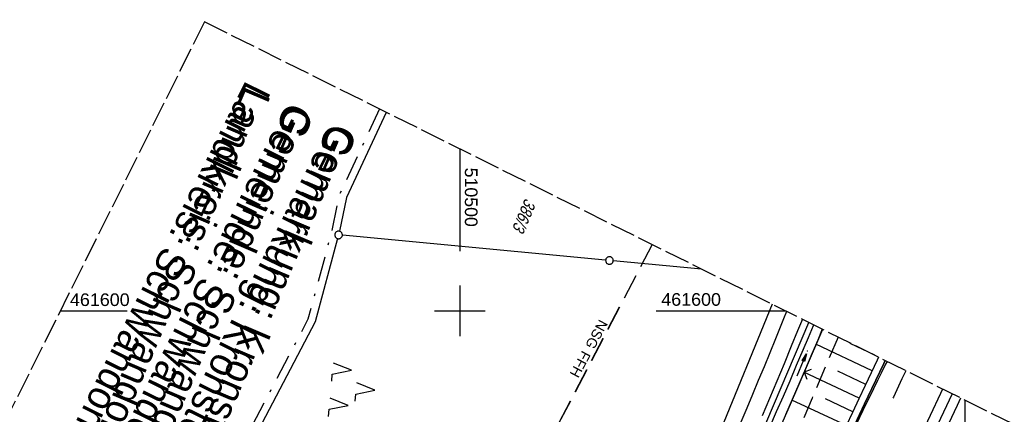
# Model space of a CAD drawing. Extents: x 510037 to 510706, y 460701 to 461658.
# Tile 33 of 34: x 510413 to 510608, y 461579 to 461658. Entities that reach past the tile are written whole.
import ezdxf

# ---------------------------------------------------------------- set-up
doc = ezdxf.new("R2010")
doc.units = 0
doc.header["$LTSCALE"] = 10
doc.header["$MEASUREMENT"] = 0
for name, pattern in [('ACAD_ISO16W100', [73, 15, -6.5, 15, -6.5, 15, -7, 1, -7]), ('ACHSE', [5.5, 4, -0.5, 0.5, -0.5]), ('AUSGEZOGEN', [0]), ('LT00', [0]), ('LT02', [0.4, 0.2, -0.2]), ('LT05', [0.7, 0.5, -0.2]), ('LT08', [0.42, 0.2, -0.1, 0.02, -0.1]), ('LT14', [0.6, 0.5, -0.1])]:
    doc.linetypes.add(name, pattern=pattern)
doc.layers.get('0').update_dxf_attribs({"linetype": 'LT00'})
for name, color, linetype in [('--EK_FBR', 1, 'LT00'), ('--EL_DFK_AB_L', 21, 'LT00'), ('-AX-093', 35, 'ACHSE'), ('BAB-KABEL', 220, 'ACAD_ISO16W100'), ('DFK_AB_L', 21, 'LT00'), ('DFK_FLUR_NR', 250, 'LT00'), ('DFK_GZPKT', 250, 'LT00'), ('DFK_KATASTER', 250, 'LT00'), ('DFK_NUTZUNG', 250, 'LT00'), ('FFH', 61, 'LT05'), ('FFH_TEXT', 61, 'LT00'), ('GEMEINDEGRENZE', 3, 'LT08'), ('GRENZNAME_A', 250, 'Continuous'), ('GRENZNAME_B', 250, 'Continuous'), ('NSG', 61, 'LT05'), ('NSG_TEXT', 61, 'LT00'), ('PFEIL', 140, 'AUSGEZOGEN'), ('V108_AFBR_BAB', 250, 'LT00'), ('V108_BOESCH', 250, 'LT00'), ('V108_BOSCHUNG', 250, 'LT00'), ('V108_GRABEN', 250, 'LT00'), ('V108_LD_MARK', 250, 'LT00'), ('V108_LG_MARK', 250, 'LT02'), ('V108_PK_GR', 1, 'LT00'), ('V108_RASTER', 250, 'LT00'), ('V108_ZAUN', 40, 'LT00')]:
    doc.layers.add(name, color=color, linetype=linetype)
doc.layers.add('-BLATT_108-RAND', color=7, linetype='LT14', plot=False)
doc.styles.add('Beschrift', font='ARIAL.TTF')
doc.styles.get("Standard").update_dxf_attribs({"font": 'ARIAL.TTF'})
doc.styles.add('UNIR-H', font='unir_h.shx', dxfattribs={"width": 0.8})

# ---------------------------------------------------------------- blocks, each defined once
blk = doc.blocks.new('SYMB7010')
at = {"color": 0, "linetype": 'ByBlock'}
for points in [[(-0.031408, 0.499213), (-0.093728, 0.49134), (-0.15457, 0.475719), (-0.212975, 0.452595), (-0.268021, 0.422333), (-0.31884, 0.385411), (-0.36463, 0.342411), (-0.40467, 0.29401), (-0.438329, 0.240973), (-0.465074, 0.184136), (-0.484486, 0.124395), (-0.496256, 0.062692), (-0.5002, 0)], [(-0.5002, 0), (-0.496256, -0.062692), (-0.484486, -0.124395), (-0.465075, -0.184136), (-0.438329, -0.240973), (-0.404671, -0.29401), (-0.36463, -0.342411), (-0.31884, -0.385411), (-0.268021, -0.422333), (-0.212975, -0.452595), (-0.154571, -0.475719), (-0.093728, -0.49134), (-0.031408, -0.499213), (0.031408, -0.499213)], [(0.5002, 0), (0.496256, 0.062692), (0.484485, 0.124395), (0.465074, 0.184136), (0.438329, 0.240973), (0.40467, 0.29401), (0.36463, 0.342411), (0.31884, 0.385411), (0.268021, 0.422333), (0.212975, 0.452595), (0.15457, 0.475719), (0.093728, 0.49134), (0.031408, 0.499213), (-0.031408, 0.499213)], [(0.031408, -0.499213), (0.093728, -0.491341), (0.15457, -0.475719), (0.212975, -0.452595), (0.268021, -0.422333), (0.31884, -0.385411), (0.36463, -0.342411), (0.404671, -0.294011), (0.438329, -0.240974), (0.465075, -0.184136), (0.484486, -0.124395), (0.496256, -0.062692), (0.500201, 0)]]:
    blk.add_lwpolyline(points, dxfattribs=at)
blk = doc.blocks.new('SYMB7221')
at = {"color": 0, "linetype": 'ByBlock'}
for p, q in [((0, 0.435), (-0.11, 0.065)), ((0.11, 0.065), (0, 0.435)), ((0.25, 0.065), (0.11, 0.065)), ((-0.35, -0.065), (-0.46, -0.435)), ((0.35, -0.065), (0.24, -0.435))]:
    blk.add_line(p, q, dxfattribs=at)
for points in [[(-0.1, -0.435), (-0.24, -0.435), (-0.35, -0.065)], [(0.6, -0.435), (0.46, -0.435), (0.35, -0.065)]]:
    blk.add_lwpolyline(points, dxfattribs=at)
blk = doc.blocks.new('Pfreil3')
at = {"layer": 'PFEIL'}
blk.add_hatch(color=256, dxfattribs=at).paths.add_polyline_path([(-1.55, 0.27), (-1.55, -0.27), (0, 0)])
for p, q in [((-1.55, 0), (-4.83, 0)), ((-1.55, -0.27), (-1.55, 0.27)), ((-1.55, 0.27), (0, 0)), ((0, 0), (-1.55, -0.27))]:
    blk.add_line(p, q, dxfattribs=at)
blk = doc.blocks.new('SYMB0011')
at = {"color": 0, "linetype": 'ByBlock'}
for p, q in [((0.5, 0), (-0.5, 0)), ((0, 0.5), (0, -0.5))]:
    blk.add_line(p, q, dxfattribs=at)
blk = doc.blocks.new('SYMB0024')
at = {"color": 0, "linetype": 'ByBlock'}
for p, q in [((-0.5, 0.5), (0, 0)), ((0, 0), (0.5, 0.5))]:
    blk.add_line(p, q, dxfattribs=at)

msp = doc.modelspace()

# ---------------------------------------------------------------- linework, layer by layer
at = {"layer": '--EK_FBR'}
for points in [[(510564.63, 461599.89), (510564.04, 461598.42), (510563.25, 461596.43), (510562.45, 461594.44), (510561.33, 461591.68), (510560.2, 461588.92), (510559.06, 461586.17), (510557.92, 461583.42), (510556.77, 461580.68), (510555.61, 461577.93)], [(510567.79, 461598.31), (510566.85, 461596.01), (510565.6, 461592.97), (510564.17, 461589.52), (510562.74, 461586.07), (510561.3, 461582.62), (510559.86, 461579.17)], [(510571.48, 461563.14), (510572.92, 461566.21), (510574.36, 461569.28), (510575.79, 461572.35), (510577.22, 461575.42), (510578.66, 461578.49), (510580.1, 461581.56), (510581.55, 461584.62), (510582.33, 461586.26), (510583.11, 461587.9), (510583.89, 461589.53), (510584.18, 461590.15)], [(510584.18, 461590.15), (510583.89, 461589.53), (510583.11, 461587.9), (510582.33, 461586.26), (510581.55, 461584.62), (510580.1, 461581.56), (510578.66, 461578.49), (510577.22, 461575.42), (510575.79, 461572.35), (510574.36, 461569.28), (510572.92, 461566.21), (510571.48, 461563.14)], [(510595.55, 461584.49), (510595.14, 461583.63), (510593.08, 461579.25), (510590.52, 461573.8), (510587.96, 461568.35), (510585.39, 461562.9), (510582.82, 461557.45), (510579.38, 461550.17), (510575.94, 461542.88), (510572.48, 461535.6), (510570.46, 461531.34), (510568.43, 461527.08), (510566.39, 461522.82), (510564.35, 461518.57), (510562.31, 461514.32), (510560.26, 461510.08), (510558.21, 461505.84), (510556.16, 461501.61), (510554.1, 461497.38)], [(510599.09, 461582.72), (510598.39, 461581.23), (510596.68, 461577.57), (510594.98, 461573.94), (510593.28, 461570.32), (510591.59, 461566.7), (510589.89, 461563.08), (510588.19, 461559.45), (510586.49, 461555.83), (510583.91, 461550.38), (510581.33, 461544.93), (510578.73, 461539.48), (510576.13, 461534.04), (510574.08, 461529.77), (510572.03, 461525.5), (510569.98, 461521.23), (510567.92, 461516.96), (510565.87, 461512.69), (510564.2, 461509.2), (510562.52, 461505.71), (510560.85, 461502.23), (510559.17, 461498.74), (510557.76, 461495.81)]]:
    msp.add_lwpolyline(points, dxfattribs=at)
at = {"layer": '--EK_FBR', "color": 0}
for points in [[(510595.55, 461584.49), (510595.14, 461583.63), (510593.08, 461579.25)], [(510599.09, 461582.72), (510598.39, 461581.23), (510596.68, 461577.57)]]:
    msp.add_lwpolyline(points, dxfattribs=at)
at = {"layer": '--EL_DFK_AB_L'}
msp.add_line((510514.64, 461470.23), (510569.07, 461597.68), dxfattribs=at)
at = {"layer": '-AX-093', "ltscale": 0.2}
msp.add_lwpolyline([(510597.42, 461583.56), (510592.91, 461573.91), (510582.11, 461551.05), (510571.25, 461528.21), (510560.31, 461505.42), (510549.3, 461482.65), (510538.22, 461459.93), (510527.07, 461437.23), (510515.84, 461414.58)], dxfattribs=at)
at = {"layer": '-BLATT_108-RAND'}
msp.add_lwpolyline([(510449.46, 461657.25), (510037.07, 460829.27), (510293.97, 460701.31), (510706.36, 461529.3), (510449.46, 461657.25)], dxfattribs=at)
at = {"layer": 'BAB-KABEL', "ltscale": 0.03, "flags": 128}
msp.add_lwpolyline([(510574.85, 461594.8), (510569.71, 461582.7), (510561.2, 461562.13), (510551.36, 461540.29), (510542.35, 461520.11), (510533.34, 461500.77), (510523.92, 461480.84), (510512.92, 461456.78), (510503.17, 461435.53), (510491.52, 461410.89), (510474.15, 461375.68), (510470.86, 461368.07), (510456.67, 461345.86), (510442.11, 461335.81), (510432.93, 461329.47), (510418.52, 461314.17), (510414.45, 461310.68), (510392.53, 461293.88), (510391.47, 461292.79), (510384.56, 461284.24), (510370.44, 461266.05), (510358.86, 461249.2), (510349.55, 461235.4), (510346.85, 461229.52), (510339.04, 461212.72), (510332.43, 461196.67), (510327.78, 461184.21), (510324.16, 461168.35), (510321.56, 461140.5), (510321.11, 461134.95), (510320.21, 461121.15), (510318.96, 461109.13), (510317.77, 461098.77), (510314, 461086.18), (510307.39, 461063.51), (510303.81, 461056.08), (510295.35, 461038.15), (510284.52, 461019.14), (510277.08, 461005.45), (510269.64, 460991.86), (510259.08, 460974.13), (510247.23, 460955.03), (510235.38, 460934.18), (510229.77, 460924.43), (510224.09, 460914.63), (510217.2, 460902.58), (510206.18, 460883.31), (510199.39, 460872.01), (510196.63, 460864.65), (510190.02, 460847.77), (510183.49, 460836.65), (510180.01, 460830.87), (510176.15, 460823.97), (510174.5, 460821.68), (510167.06, 460811.48), (510163.85, 460807.73), (510158.7, 460798.44), (510145.59, 460775.75), (510145.51, 460775.62), (510145.34, 460775.34)], dxfattribs=at)
at = {"layer": 'DFK_AB_L'}
msp.add_line((510514.64, 461470.23), (510569.07, 461597.68), dxfattribs=at)
at = {"layer": 'DFK_KATASTER'}
for p, q in [((510485.44, 461639.33), (510477.57, 461622.46)), ((510477.57, 461622.46), (510476.16, 461615.76)), ((510528.86, 461610.04), (510476.76, 461614.96)), ((510475.81, 461614.31), (510471.36, 461597.82)), ((510547.8, 461608.27), (510530.36, 461609.9)), ((510561.79, 461601.31), (510517.76, 461493.34)), ((510471.36, 461597.82), (510447.96, 461553.07))]:
    msp.add_line(p, q, dxfattribs=at)
at = {"layer": 'FFH', "flags": 128}
msp.add_lwpolyline([(510538.04, 461613.13), (510423.5, 461393.5), (510381.5, 461342), (510324.5, 461295.5), (510279.5, 461258), (510299.5, 461092), (510208, 461085.5), (510167.33, 461090.8)], dxfattribs=at)
at = {"layer": 'GEMEINDEGRENZE', "ltscale": 2.5, "flags": 128}
msp.add_lwpolyline([(510484.1, 461640), (510476.14, 461622.94), (510474.55, 461615.38), (510469.95, 461598.37), (510446.51, 461553.53), (510443.39, 461529.56), (510438.34, 461501.9), (510435.29, 461492.83), (510427.35, 461456.2), (510425.65, 461448.45), (510419.22, 461425.76), (510417.49, 461422.71), (510415.23, 461422.07), (510412.09, 461420.55), (510403.99, 461415.93), (510386.09, 461407.78), (510377.77, 461403.52), (510370.74, 461399.25), (510359.4, 461391.17), (510352.24, 461385.67), (510342.91, 461377.71), (510338.88, 461376.34), (510326.34, 461371.7), (510322.65, 461367.79), (510316.12, 461360.61), (510311.47, 461356.52), (510308.68, 461354.58), (510307.89, 461355.46), (510306.21, 461356.85), (510304.95, 461357.82), (510303.72, 461359.18), (510303.41, 461359.59), (510302.7, 461361.49), (510302.46, 461362.11)], dxfattribs=at)
at = {"layer": 'NSG', "flags": 128}
msp.add_lwpolyline([(510538.04, 461613.13), (510423.58, 461393.41), (510381.68, 461341.8), (510324.57, 461295.46), (510279.53, 461258.23), (510299.75, 461091.8), (510207.87, 461085.74), (510167.44, 461091.03)], dxfattribs=at)
at = {"layer": 'V108_AFBR_BAB'}
for points in [[(510564.63, 461599.89), (510564.04, 461598.42), (510563.25, 461596.43), (510562.45, 461594.44), (510561.33, 461591.68), (510560.2, 461588.92), (510559.06, 461586.17), (510557.92, 461583.42), (510556.77, 461580.68), (510555.61, 461577.93)], [(510567.79, 461598.31), (510566.85, 461596.01), (510565.6, 461592.97), (510564.17, 461589.52), (510562.74, 461586.07), (510561.3, 461582.62), (510559.86, 461579.17)], [(510584.18, 461590.15), (510583.89, 461589.53), (510583.11, 461587.9), (510582.33, 461586.26), (510581.55, 461584.62), (510580.1, 461581.56), (510578.66, 461578.49), (510577.22, 461575.42), (510575.79, 461572.35), (510574.36, 461569.28), (510572.92, 461566.21), (510571.48, 461563.14)]]:
    msp.add_lwpolyline(points, dxfattribs=at)
at = {"layer": 'V108_AFBR_BAB', "color": 2}
for points in [[(510595.55, 461584.49), (510595.14, 461583.63), (510593.08, 461579.25)], [(510599.09, 461582.72), (510598.39, 461581.23), (510596.68, 461577.57)]]:
    msp.add_lwpolyline(points, dxfattribs=at)
at = {"layer": 'V108_BOESCH'}
msp.add_lwpolyline([(510582.87, 461590.8), (510582.61, 461590.25), (510581.41, 461587.74), (510580.23, 461585.23), (510578.97, 461582.55), (510577.72, 461579.87), (510576.47, 461577.19)], dxfattribs=at)
at = {"layer": 'V108_BOSCHUNG'}
for p, q in [((510581.59, 461588.12), (510570.48, 461593.39)), ((510582.11, 461591.18), (510577.27, 461593.49)), ((510579.05, 461582.72), (510568.11, 461587.85)), ((510580.32, 461585.42), (510574.81, 461588.02)), ((510576.52, 461577.3), (510565.71, 461582.32)), ((510577.78, 461580.01), (510572.35, 461582.55))]:
    msp.add_line(p, q, dxfattribs=at)
at = {"layer": 'V108_GRABEN'}
for points in [[(510561.37, 461576.97), (510562.7, 461580.03), (510564.03, 461583.09), (510565.35, 461586.15), (510566.66, 461589.21), (510567.96, 461592.28), (510568.97, 461594.69), (510569.98, 461597.1), (510570.02, 461597.2)], [(510571.73, 461596.35), (510570.82, 461594.19), (510569.68, 461591.5), (510568.38, 461588.47), (510567.07, 461585.44), (510565.75, 461582.42), (510564.42, 461579.39)]]:
    msp.add_lwpolyline(points, dxfattribs=at)
at = {"layer": 'V108_LD_MARK'}
msp.add_lwpolyline([(510584.56, 461589.96), (510584.27, 461589.4), (510583.46, 461587.78), (510582.66, 461586.16), (510581.86, 461584.53), (510579.77, 461580.26), (510577.7, 461575.98), (510575.62, 461571.7), (510573.55, 461567.42), (510571.48, 461563.14)], dxfattribs=at)
at = {"layer": 'V108_LG_MARK', "ltscale": 3, "flags": 128}
msp.add_lwpolyline([(510588.24, 461588.13), (510587.5, 461586.54), (510585.8, 461582.91), (510583.75, 461578.54), (510581.7, 461574.18), (510579.65, 461569.81), (510577.6, 461565.44), (510575.55, 461561.08), (510572.16, 461553.92), (510568.77, 461546.77), (510565.36, 461539.62), (510563.28, 461535.27), (510561.19, 461530.91), (510559.1, 461526.56), (510557.01, 461522.21), (510554.92, 461517.85), (510552.92, 461513.67), (510550.91, 461509.48), (510548.9, 461505.3), (510546.89, 461501.11), (510544.87, 461496.93), (510542.84, 461492.74), (510540.81, 461488.55), (510538.76, 461484.36), (510536.72, 461480.18), (510534.67, 461475.99), (510532.04, 461470.6), (510529.4, 461465.21), (510526.76, 461459.82), (510524.11, 461454.43), (510520.61, 461447.32), (510517.11, 461440.21), (510513.6, 461433.11), (510510.06, 461425.94), (510506.51, 461418.78), (510502.96, 461411.61), (510500.87, 461407.4), (510498.78, 461403.2), (510496.69, 461398.99), (510494.58, 461394.79), (510492.48, 461390.59), (510490.86, 461387.39), (510489.25, 461384.19), (510487.63, 461381), (510486.01, 461377.81)], dxfattribs=at)
at = {"layer": 'V108_RASTER'}
for p, q in [((510500, 461632.08), (510500, 461611.84)), ((510500, 461605), (510500, 461595)), ((510420.94, 461600), (510434.14, 461600)), ((510495, 461600), (510505, 461600)), ((510495, 461600), (510505, 461600)), ((510538.88, 461600), (510564.41, 461600)), ((510600, 461562.03), (510600, 461582.27))]:
    msp.add_line(p, q, dxfattribs=at)
at = {"layer": 'V108_ZAUN'}
msp.add_line((510571.79, 461596.32), (510568.12, 461587.83), dxfattribs=at)
msp.add_lwpolyline([(510568.12, 461587.83), (510564.9, 461580.37), (510562.16, 461574.07)], dxfattribs=at)

# ---------------------------------------------------------------- block references
at = {"layer": 'DFK_GZPKT', "xscale": 1.500000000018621, "yscale": 1.5, "zscale": 1.5, "rotation": 264.7377099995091}
for p in [(510476.01, 461615.03), (510529.61, 461609.97)]:
    msp.add_blockref('SYMB7010', p, dxfattribs=at)
at = {"layer": 'DFK_NUTZUNG', "xscale": 9.999999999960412, "yscale": 10, "zscale": 10, "rotation": 264.7377000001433}
msp.add_blockref('SYMB7221', (510478.88, 461584.66), dxfattribs=at)
at = {"layer": 'PFEIL', "rotation": 66.80866424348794}
msp.add_blockref('Pfreil3', (510568.59, 461591.48), dxfattribs=at)
at = {"layer": 'V108_PK_GR', "xscale": 0.09999999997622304, "yscale": 0.09999999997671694, "zscale": 0.1, "rotation": 243.5238000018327}
for p in [(510567.96, 461592.28), (510568.78, 461592.02), (510569.68, 461591.5)]:
    msp.add_blockref('SYMB0011', p, dxfattribs=at)
at = {"layer": 'V108_ZAUN', "xscale": 2.100000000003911, "yscale": 2.099999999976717, "zscale": 2.1, "rotation": 246.6341900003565}
msp.add_blockref('SYMB0024', (510568.12, 461587.83), dxfattribs=at)

# ---------------------------------------------------------------- texts
at = {"layer": 'DFK_FLUR_NR', "oblique": 13.754, "width": 0.75}
msp.add_text('386/3', height=2.5, rotation=246.8655, dxfattribs=at).set_placement((510512.95, 461622.45))
at = {"layer": 'FFH_TEXT', "insert": (510524.23, 461592.27), "char_height": 2, "attachment_point": 7, "rotation": 241.7326, "style": 'Beschrift'}
msp.add_mtext('FFH', dxfattribs=at)
at = {"layer": 'GRENZNAME_A', "insert": (510479.44, 461635.04), "char_height": 5.6, "attachment_point": 1, "rotation": 243.5238, "style": 'UNIR-H'}
msp.add_mtext('{\\W1;Gemarkung: Kronstetten\\PGemeinde: Schwandorf\\PLandkreis: Schwandorf}', dxfattribs=at)
at = {"layer": 'GRENZNAME_B', "insert": (510479.82, 461635.29), "char_height": 5.6, "attachment_point": 1, "rotation": 246.8655, "style": 'UNIR-H'}
msp.add_mtext('{\\W1;Gemarkung: Kronstetten\\PGemeinde: Schwandorf\\PLandkreis: Schwandorf}', dxfattribs=at)
at = {"layer": 'NSG_TEXT', "insert": (510527.59, 461598.46), "char_height": 2, "attachment_point": 7, "rotation": 241.7326, "style": 'Beschrift'}
msp.add_mtext('NSG', dxfattribs=at)
at = {"layer": 'V108_RASTER'}
for s, rotation, width, p in [(' 510500', -90.0019, 1.006, (510501, 461629.34)), (' 461600', -0.0019, 1.014, (510421.86, 461600.95)), (' 461600', -0.0019, 1.014, (510538.88, 461601))]:
    msp.add_text(s, height=2.5, rotation=rotation, dxfattribs=dict(at, width=width)).set_placement(p)

doc.saveas('drawing.dxf')
